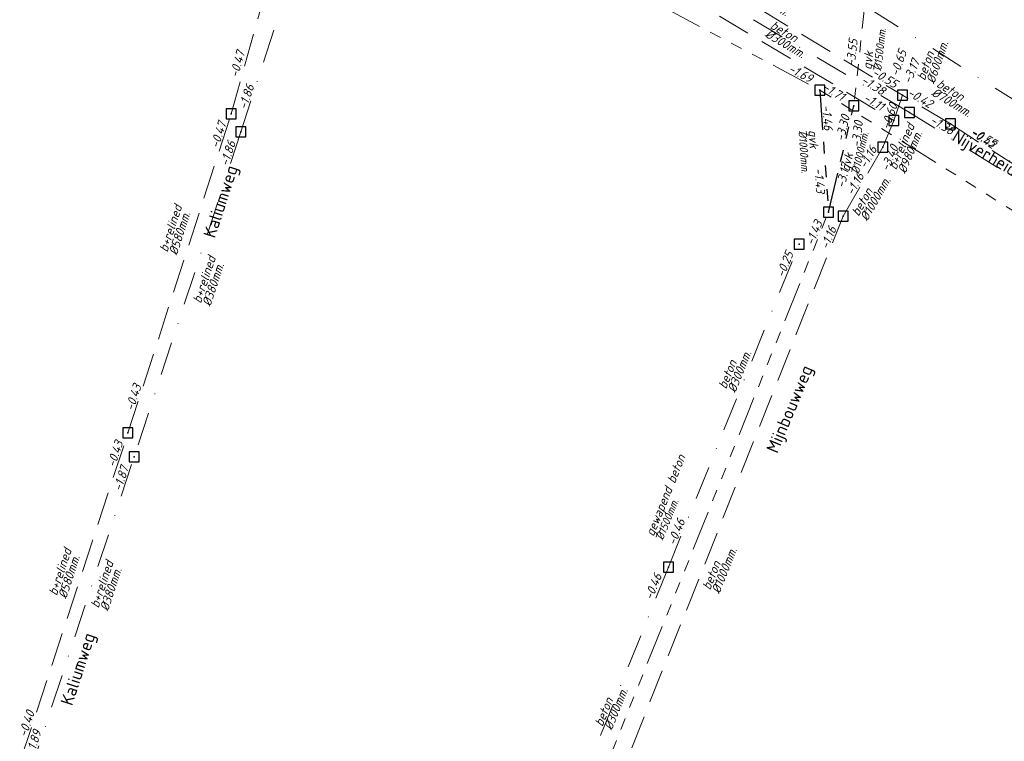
# Model space of a CAD drawing. Header units: metres. Extents: x 152202 to 157341, y 461610 to 468701.
# Tile 63 of 238: x 153500 to 153648, y 464211 to 464319. Entities that reach past the tile are written whole.
import ezdxf
from ezdxf.enums import TextEntityAlignment as Align

# ---------------------------------------------------------------- set-up
doc = ezdxf.new("R2010")
doc.units = ezdxf.units.M
doc.header["$PDMODE"] = 64
doc.header["$PDSIZE"] = 1.5
for name, pattern in [('RI-GWA', [18.45, 6, -1.8, 1.75, -1.8, 1.75, -1.8, 1.75, -1.8]), ('RI-HWA', [7.4, 5, -2.4]), ('RI-VWA', [11, 5, -3, 0, -3])]:
    doc.linetypes.add(name, pattern=pattern)
doc.layers.get('0').update_dxf_attribs({"linetype": 'CONTINUOUS'})
for name, color, linetype, lineweight in [('B-OI-RI-GWA-MATERIAAL-T18', 10, 'CONTINUOUS', 18), ('B-OI-RI-GWA_BOB-T18', 10, 'CONTINUOUS', 18), ('B-OI-RI-GWA_DIAMETER-T18', 10, 'CONTINUOUS', 18), ('B-OI-RI-GWA_TRANSPORTLEIDING-G', 10, 'RI-GWA', 18), ('B-OI-RI-GWA_TRANSPORTLEIDING_BETON_1500-G', 10, 'RI-GWA', 18), ('B-OI-RI-GWA_TRANSPORTLEIDING_BETON_2000-G', 10, 'RI-GWA', 18), ('B-OI-RI-HWA-BOB-T18', 150, 'CONTINUOUS', 18), ('B-OI-RI-HWA-MATERIAAL-T18', 150, 'CONTINUOUS', 18), ('B-OI-RI-HWA_DIAMETER-T18', 150, 'CONTINUOUS', 18), ('B-OI-RI-HWA_TRANSPORTLEIDING-G', 150, 'RI-HWA', 18), ('B-OI-RI-HWA_TRANSPORTLEIDING_BETON_1000-G', 150, 'RI-HWA', 18), ('B-OI-RI-HWA_TRANSPORTLEIDING_BETON_500-G', 150, 'RI-HWA', 18), ('B-OI-RI-HWA_TRANSPORTLEIDING_BETON_600-G', 150, 'RI-HWA', 18), ('B-OI-RI-HWA_TRANSPORTLEIDING_BETON_700-G', 150, 'RI-HWA', 18), ('B-OI-RI-VWA-BOB-T18', 34, 'CONTINUOUS', 18), ('B-OI-RI-VWA-DIAMETER-T18', 34, 'CONTINUOUS', 18), ('B-OI-RI-VWA-MATERIAAL-T18', 34, 'CONTINUOUS', 18), ('B-OI-RI-VWA_TRANSPORTLEIDING-G', 34, 'RI-VWA', 18), ('B-OI-RI-VWA_TRANSPORTLEIDING_BETON_300-G', 34, 'RI-VWA', 18), ('B-OI-RI-VWA_TRANSPORTLEIDING_BETON_400-G', 34, 'RI-VWA', 18), ('B-OI-RI-VWA_TRANSPORTLEIDING_GVK_1000-G', 34, 'RI-VWA', 18), ('B-RO-OG-TOPOGRAFIE-T18', 2, 'CONTINUOUS', 18)]:
    doc.layers.add(name, color=color, linetype=linetype, lineweight=lineweight)
for name, color, linetype in [('B-OI-RI-GWA_TRANSPORTLEIDING_GVK_1000-G', 10, 'RI-GWA'), ('gemengd', 10, 'CONTINUOUS'), ('gs dwa', 34, 'CONTINUOUS'), ('gs rwa', 150, 'CONTINUOUS')]:
    doc.layers.add(name, color=color, linetype=linetype)
doc.styles.add('NLCS-ISO-M200-T18', font='NLCS-ISO.ttf', dxfattribs={"height": 360})
doc.styles.add('NLCS-ISO-M500-T18_CURSIEF', font='NLCS-ISO.ttf', dxfattribs={"oblique": 15, "height": 0.9})
doc.styles.add('NLCS-ISO-M750-T18_CURSIEF', font='NLCS-ISO.ttf', dxfattribs={"oblique": 15, "height": 1.35})

# ---------------------------------------------------------------- blocks, each defined once
blk = doc.blocks.new('ACMAP_ANN_TEMPLATE_hwa-diam')
at = {"style": 'NLCS-ISO-M750-T18_CURSIEF', "oblique": 15}
blk.add_attdef('hwa-diam', (-3.7, -1.3), '', height=1.35, dxfattribs=at)
blk = doc.blocks.new('ACMAP_ANN_TEMPLATE_hwa-materiaal')
at = {"style": 'NLCS-ISO-M750-T18_CURSIEF', "oblique": 15}
blk.add_attdef('hwa-mat', (-3.7, 0.2), '', height=1.35, dxfattribs=at)
blk = doc.blocks.new('ACMAP_ANN_TEMPLATE_vwa-diam')
at = {"style": 'NLCS-ISO-M750-T18_CURSIEF', "oblique": 15}
blk.add_attdef('vwa-diam', (0.3, -1.3), '', height=1.35, dxfattribs=at)
blk = doc.blocks.new('ACMAP_ANN_TEMPLATE_vwa-materiaal')
at = {"style": 'NLCS-ISO-M750-T18_CURSIEF', "oblique": 15}
blk.add_attdef('vwa-mat', (0.3, 0.2), '', height=1.35, dxfattribs=at)
blk = doc.blocks.new('ACMAP_ANN_TEMPLATE_gwa-diam')
at = {"style": 'NLCS-ISO-M500-T18_CURSIEF', "oblique": 15}
blk.add_attdef('gwa-diam', (-2.2, -1.3), '', height=1.2, dxfattribs=at)
blk = doc.blocks.new('ACMAP_ANN_TEMPLATE_gwa-materiaal')
at = {"style": 'NLCS-ISO-M750-T18_CURSIEF', "oblique": 15}
blk.add_attdef('gwa-mat', (-2.2, 0.2), '', height=1.35, dxfattribs=at)
blk = doc.blocks.new('ACMAP_ANN_TEMPLATE_gwa-nap-l')
at = {"style": 'NLCS-ISO-M750-T18_CURSIEF', "oblique": 15}
blk.add_attdef('gwa-nap-l', (2.3, 0.2), '', height=1.35, dxfattribs=at)
blk = doc.blocks.new('ACMAP_ANN_TEMPLATE_gwa-nap-r')
at = {"style": 'NLCS-ISO-M750-T18_CURSIEF', "oblique": 15}
blk.add_attdef('gwa-nap-r', (-5.6, 0.2), '', height=1.35, dxfattribs=at)
blk = doc.blocks.new('ACMAP_ANN_TEMPLATE_vwa-nap-l')
at = {"style": 'NLCS-ISO-M750-T18_CURSIEF', "oblique": 15}
blk.add_attdef('vwa-nap-l', (3.3, 0.2), '', height=1.35, dxfattribs=at)
blk = doc.blocks.new('ACMAP_ANN_TEMPLATE_vwa-nap-r')
at = {"style": 'NLCS-ISO-M750-T18_CURSIEF', "oblique": 15}
blk.add_attdef('vwa-nap-r', (-5.6, 0.2), '', height=1.35, dxfattribs=at)
blk = doc.blocks.new('ACMAP_ANN_TEMPLATE_hwa-nap-l')
at = {"style": 'NLCS-ISO-M750-T18_CURSIEF', "oblique": 15}
blk.add_attdef('hwa-nap-l', (3.3, 0.2), '', height=1.35, dxfattribs=at)
blk = doc.blocks.new('ACMAP_ANN_TEMPLATE_hwa-nap-r')
at = {"style": 'NLCS-ISO-M750-T18_CURSIEF', "oblique": 15}
blk.add_attdef('hwa-nap-r', (-5.6, 0.2), '', height=1.35, dxfattribs=at)

msp = doc.modelspace()

# ---------------------------------------------------------------- linework, layer by layer
at = {"layer": 'B-OI-RI-GWA_TRANSPORTLEIDING-G', "flags": 128}
for points in [[(153547.66, 464346.62), (153619.89, 464308.38)], [(153626.91, 464323.54), (153625, 464306)], [(153619.89, 464308.38), (153621.2, 464290.1)], [(153825.04, 464180.25), (153619.89, 464308.38)], [(153621.2, 464290.1), (153625, 464306)], [(153580.3, 464188.2), (153621.2, 464290.1)]]:
    msp.add_lwpolyline(points, dxfattribs=at)
at = {"layer": 'B-OI-RI-GWA_TRANSPORTLEIDING_BETON_1500-G'}
for points in [[(153626.91, 464323.54), (153625, 464306)], [(153580.3, 464188.2), (153621.2, 464290.1)]]:
    msp.add_lwpolyline(points, dxfattribs=at)
at = {"layer": 'B-OI-RI-GWA_TRANSPORTLEIDING_BETON_2000-G'}
for points in [[(153547.66, 464346.62), (153619.89, 464308.38)], [(153825.04, 464180.25), (153619.89, 464308.38)]]:
    msp.add_lwpolyline(points, dxfattribs=at)
at = {"layer": 'B-OI-RI-GWA_TRANSPORTLEIDING_GVK_1000-G'}
for points in [[(153619.89, 464308.38), (153621.2, 464290.1)], [(153621.2, 464290.1), (153625, 464306)]]:
    msp.add_lwpolyline(points, dxfattribs=at)
at = {"layer": 'B-OI-RI-HWA_TRANSPORTLEIDING-G', "flags": 128}
for points in [[(153547.7, 464353.67), (153630.99, 464303.8)], [(153531.7, 464304.81), (153543.51, 464347.24)], [(153598.17, 464328.2), (153632.3, 464307.6)], [(153630.99, 464303.8), (153632.3, 464307.6)], [(153639.47, 464303.29), (153632.3, 464307.6)], [(153516.22, 464256.99), (153531.7, 464304.81)], [(153630.99, 464303.8), (153629.32, 464299.84)], [(153639.47, 464303.29), (153683.42, 464275.11)], [(153623.4, 464289.5), (153629.32, 464299.84)], [(153583.5, 464189.2), (153623.4, 464289.5)], [(153500.19, 464208.11), (153516.22, 464256.99)]]:
    msp.add_lwpolyline(points, dxfattribs=at)
at = {"layer": 'B-OI-RI-HWA_TRANSPORTLEIDING_BETON_1000-G'}
for points in [[(153547.7, 464353.67), (153630.99, 464303.8)], [(153630.99, 464303.8), (153629.32, 464299.84)], [(153623.4, 464289.5), (153629.32, 464299.84)], [(153583.5, 464189.2), (153623.4, 464289.5)]]:
    msp.add_lwpolyline(points, dxfattribs=at)
at = {"layer": 'B-OI-RI-HWA_TRANSPORTLEIDING_BETON_500-G'}
msp.add_lwpolyline([(153630.99, 464303.8), (153632.3, 464307.6)], dxfattribs=at)
at = {"layer": 'B-OI-RI-HWA_TRANSPORTLEIDING_BETON_600-G'}
for points in [[(153531.7, 464304.81), (153543.51, 464347.24)], [(153516.22, 464256.99), (153531.7, 464304.81)], [(153500.19, 464208.11), (153516.22, 464256.99)]]:
    msp.add_lwpolyline(points, dxfattribs=at)
at = {"layer": 'B-OI-RI-HWA_TRANSPORTLEIDING_BETON_700-G'}
for points in [[(153598.17, 464328.2), (153632.3, 464307.6)], [(153639.47, 464303.29), (153632.3, 464307.6)], [(153639.47, 464303.29), (153683.42, 464275.11)]]:
    msp.add_lwpolyline(points, dxfattribs=at)
at = {"layer": 'B-OI-RI-VWA_TRANSPORTLEIDING-G', "flags": 128}
for points in [[(153544.9, 464338.45), (153533.15, 464302.13)], [(153633.34, 464305.02), (153590.61, 464330.37)], [(153725.52, 464258.61), (153623.1, 464323.24)], [(153665.33, 464284.99), (153633.34, 464305.02)], [(153533.15, 464302.13), (153517.15, 464253.42)], [(153597.2, 464236.9), (153616.8, 464285.3)], [(153501.31, 464205.36), (153517.15, 464253.42)], [(153597.2, 464236.9), (153577.6, 464188.2)]]:
    msp.add_lwpolyline(points, dxfattribs=at)
at = {"layer": 'B-OI-RI-VWA_TRANSPORTLEIDING_BETON_300-G'}
for points in [[(153633.34, 464305.02), (153590.61, 464330.37)], [(153665.33, 464284.99), (153633.34, 464305.02)], [(153597.2, 464236.9), (153616.8, 464285.3)], [(153597.2, 464236.9), (153577.6, 464188.2)]]:
    msp.add_lwpolyline(points, dxfattribs=at)
at = {"layer": 'B-OI-RI-VWA_TRANSPORTLEIDING_BETON_400-G'}
for points in [[(153544.9, 464338.45), (153533.15, 464302.13)], [(153533.15, 464302.13), (153517.15, 464253.42)], [(153501.31, 464205.36), (153517.15, 464253.42)]]:
    msp.add_lwpolyline(points, dxfattribs=at)
at = {"layer": 'B-OI-RI-VWA_TRANSPORTLEIDING_GVK_1000-G'}
msp.add_lwpolyline([(153725.52, 464258.61), (153623.1, 464323.24)], dxfattribs=at)
at = {"layer": 'gemengd'}
for p in [(153619.89, 464308.38), (153619.89, 464308.38), (153625, 464306), (153625, 464306), (153621.2, 464290.1), (153621.2, 464290.1)]:
    msp.add_point(p, dxfattribs=at)
at = {"layer": 'gs dwa'}
for p in [(153633.34, 464305.02), (153633.34, 464305.02), (153533.15, 464302.13), (153533.15, 464302.13), (153616.8, 464285.3), (153616.8, 464285.3), (153517.15, 464253.42), (153517.15, 464253.42), (153597.2, 464236.9), (153597.2, 464236.9)]:
    msp.add_point(p, dxfattribs=at)
at = {"layer": 'gs rwa'}
for p in [(153632.3, 464307.6), (153632.3, 464307.6), (153632.3, 464307.6), (153632.3, 464307.6), (153531.7, 464304.81), (153531.7, 464304.81), (153630.99, 464303.8), (153630.99, 464303.8), (153639.47, 464303.29), (153639.47, 464303.29), (153629.32, 464299.84), (153629.32, 464299.84), (153623.4, 464289.5), (153623.4, 464289.5), (153516.22, 464256.99), (153516.22, 464256.99)]:
    msp.add_point(p, dxfattribs=at)

# ---------------------------------------------------------------- block references
at = {"layer": 'B-OI-RI-GWA-MATERIAAL-T18'}
for p, rotation, values in [((153628.06, 464313.527), 83.78532299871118, {'gwa-mat': 'gvk'}), ((153618.148, 464300.15), 274.0989812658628, {'gwa-mat': 'gvk'}), ((153625.007, 464298.17), 76.55879516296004, {'gwa-mat': 'gvk'}), ((153595.989, 464243.365), 68.13076195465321, {'gwa-mat': 'gewapend beton'})]:
    msp.add_blockref('ACMAP_ANN_TEMPLATE_gwa-materiaal', p, dxfattribs=dict(at, rotation=rotation)).add_auto_attribs(values)
at = {"layer": 'B-OI-RI-GWA_BOB-T18'}
for name, p, rotation, values in [('ACMAP_ANN_TEMPLATE_gwa-nap-l', (153625.095, 464309.612), 83.78532299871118, {'gwa-nap-l': '-3.55'}), ('ACMAP_ANN_TEMPLATE_gwa-nap-r', (153619.89, 464308.38), 332.1023645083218, {'gwa-nap-r': '-1.69'}), ('ACMAP_ANN_TEMPLATE_gwa-nap-r', (153624.816, 464305.364), 328.012444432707, {'gwa-nap-r': '-1.71'}), ('ACMAP_ANN_TEMPLATE_gwa-nap-l', (153619.89, 464308.38), 274.0989812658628, {'gwa-nap-l': '-1.46'}), ('ACMAP_ANN_TEMPLATE_gwa-nap-r', (153625, 464306), 76.55879516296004, {'gwa-nap-r': '-3.30'}), ('ACMAP_ANN_TEMPLATE_gwa-nap-r', (153626.753, 464305.273), 83.78532299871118, {'gwa-nap-r': '-3.30'}), ('ACMAP_ANN_TEMPLATE_gwa-nap-r', (153619.275, 464291.062), 274.0989812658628, {'gwa-nap-r': '-1.43'}), ('ACMAP_ANN_TEMPLATE_gwa-nap-l', (153623.257, 464291.324), 76.55879516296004, {'gwa-nap-l': '-3.17'}), ('ACMAP_ANN_TEMPLATE_gwa-nap-r', (153621.2, 464290.1), 68.13076195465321, {'gwa-nap-r': '-1.43'})]:
    msp.add_blockref(name, p, dxfattribs=dict(at, rotation=rotation)).add_auto_attribs(values)
at = {"layer": 'B-OI-RI-GWA_DIAMETER-T18'}
for p, rotation, values in [((153628.06, 464313.527), 83.78532299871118, {'gwa-diam': '%%c1500mm.'}), ((153625.007, 464298.17), 76.55879516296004, {'gwa-diam': '%%c1000mm.'}), ((153618.148, 464300.15), 274.0989812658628, {'gwa-diam': '%%c1000mm.'}), ((153595.989, 464243.365), 68.13076195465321, {'gwa-diam': '%%c1500mm.'})]:
    msp.add_blockref('ACMAP_ANN_TEMPLATE_gwa-diam', p, dxfattribs=dict(at, rotation=rotation)).add_auto_attribs(values)
at = {"layer": 'B-OI-RI-HWA-BOB-T18'}
for name, p, rotation, values in [('ACMAP_ANN_TEMPLATE_hwa-nap-l', (153532.018, 464306.915), 74.44594553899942, {'hwa-nap-l': '-0.47'}), ('ACMAP_ANN_TEMPLATE_hwa-nap-l', (153630.769, 464307.138), 70.97904082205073, {'hwa-nap-l': '-0.65'}), ('ACMAP_ANN_TEMPLATE_hwa-nap-l', (153632.398, 464306.09), 67.13401186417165, {'hwa-nap-l': '-3.17'}), ('ACMAP_ANN_TEMPLATE_hwa-nap-r', (153632.3, 464307.6), 328.8858870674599, {'hwa-nap-r': '-0.55'}), ('ACMAP_ANN_TEMPLATE_hwa-nap-r', (153630.99, 464303.8), 329.0888771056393, {'hwa-nap-r': '-1.11'}), ('ACMAP_ANN_TEMPLATE_hwa-nap-r', (153637.574, 464304.593), 328.9892604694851, {'hwa-nap-r': '-0.42'}), ('ACMAP_ANN_TEMPLATE_hwa-nap-r', (153632.3, 464307.6), 70.97904082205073, {'hwa-nap-r': '-0.60'}), ('ACMAP_ANN_TEMPLATE_hwa-nap-r', (153531.7, 464304.81), 72.06251052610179, {'hwa-nap-r': '-0.47'}), ('ACMAP_ANN_TEMPLATE_hwa-nap-l', (153639.47, 464303.29), 327.3326909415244, {'hwa-nap-l': '-0.42'}), ('ACMAP_ANN_TEMPLATE_hwa-nap-l', (153639.47, 464303.29), 328.9892604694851, {'hwa-nap-l': '-0.55'}), ('ACMAP_ANN_TEMPLATE_hwa-nap-r', (153629.761, 464301.244), 60.20740205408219, {'hwa-nap-r': '-1.16'}), ('ACMAP_ANN_TEMPLATE_hwa-nap-r', (153632.529, 464301.158), 67.13401186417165, {'hwa-nap-r': '-3.40'}), ('ACMAP_ANN_TEMPLATE_hwa-nap-l', (153623.4, 464289.5), 60.20740205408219, {'hwa-nap-l': '-1.16'}), ('ACMAP_ANN_TEMPLATE_hwa-nap-r', (153623.4, 464289.5), 68.30701178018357, {'hwa-nap-r': '-1.16'}), ('ACMAP_ANN_TEMPLATE_hwa-nap-l', (153516.22, 464256.99), 72.06251052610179, {'hwa-nap-l': '-0.43'}), ('ACMAP_ANN_TEMPLATE_hwa-nap-r', (153516.22, 464256.99), 71.84330352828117, {'hwa-nap-r': '-0.43'}), ('ACMAP_ANN_TEMPLATE_hwa-nap-l', (153500.19, 464208.11), 71.84330352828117, {'hwa-nap-l': '-0.40'})]:
    msp.add_blockref(name, p, dxfattribs=dict(at, rotation=rotation)).add_auto_attribs(values)
at = {"layer": 'B-OI-RI-HWA-MATERIAAL-T18'}
for p, rotation, values in [((153637.026, 464313.145), 70.97904082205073, {'hwa-mat': 'beton'}), ((153640.339, 464306.868), 328.9892604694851, {'hwa-mat': 'beton'}), ((153632.956, 464299.653), 67.13401186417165, {'hwa-mat': 'b+relined'}), ((153627.712, 464292.478), 60.20740205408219, {'hwa-mat': 'beton'}), ((153523.459, 464287.45), 72.06251052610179, {'hwa-mat': 'b+relined'}), ((153506.894, 464235.98), 71.84330352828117, {'hwa-mat': 'b+relined'}), ((153605.015, 464236.729), 68.30701178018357, {'hwa-mat': 'beton'})]:
    msp.add_blockref('ACMAP_ANN_TEMPLATE_hwa-materiaal', p, dxfattribs=dict(at, rotation=rotation)).add_auto_attribs(values)
at = {"layer": 'B-OI-RI-HWA_DIAMETER-T18'}
for p, rotation, values in [((153612.987, 464321.963), 328.8858870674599, {'hwa-diam': '%%c700mm.'}), ((153637.026, 464313.145), 70.97904082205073, {'hwa-diam': '%%c600mm.'}), ((153640.339, 464306.868), 328.9892604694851, {'hwa-diam': '%%c700mm.'}), ((153632.956, 464299.653), 67.13401186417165, {'hwa-diam': '%%c980mm.'}), ((153627.712, 464292.478), 60.20740205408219, {'hwa-diam': '%%c1000mm.'}), ((153523.459, 464287.45), 72.06251052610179, {'hwa-diam': '%%c580mm.'}), ((153605.015, 464236.729), 68.30701178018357, {'hwa-diam': '%%c1000mm.'}), ((153506.894, 464235.98), 71.84330352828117, {'hwa-diam': '%%c580mm.'})]:
    msp.add_blockref('ACMAP_ANN_TEMPLATE_hwa-diam', p, dxfattribs=dict(at, rotation=rotation)).add_auto_attribs(values)
at = {"layer": 'B-OI-RI-VWA-BOB-T18'}
for name, p, rotation, values in [('ACMAP_ANN_TEMPLATE_vwa-nap-r', (153630.614, 464306.382), 327.9479524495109, {'vwa-nap-r': '-1.38'}), ('ACMAP_ANN_TEMPLATE_vwa-nap-l', (153533.15, 464302.13), 71.81595935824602, {'vwa-nap-l': '-1.86'}), ('ACMAP_ANN_TEMPLATE_vwa-nap-l', (153633.34, 464305.02), 329.3210389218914, {'vwa-nap-l': '-1.38'}), ('ACMAP_ANN_TEMPLATE_vwa-nap-r', (153533.15, 464302.13), 72.07292027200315, {'vwa-nap-r': '-1.86'}), ('ACMAP_ANN_TEMPLATE_vwa-nap-r', (153616.8, 464285.3), 67.95408653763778, {'vwa-nap-r': '-0.25'}), ('ACMAP_ANN_TEMPLATE_vwa-nap-r', (153517.15, 464253.42), 71.75839953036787, {'vwa-nap-r': '-1.87'}), ('ACMAP_ANN_TEMPLATE_vwa-nap-r', (153517.15, 464253.42), 71.81595935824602, {'vwa-nap-r': '-1.87'}), ('ACMAP_ANN_TEMPLATE_vwa-nap-l', (153597.2, 464236.9), 68.07698663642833, {'vwa-nap-l': '-0.46'}), ('ACMAP_ANN_TEMPLATE_vwa-nap-l', (153593.715, 464228.716), 67.95408653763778, {'vwa-nap-l': '-0.46'}), ('ACMAP_ANN_TEMPLATE_vwa-nap-l', (153501.31, 464205.36), 72.27632164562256, {'vwa-nap-l': '-1.89'})]:
    msp.add_blockref(name, p, dxfattribs=dict(at, rotation=rotation)).add_auto_attribs(values)
at = {"layer": 'B-OI-RI-VWA-DIAMETER-T18'}
for p, rotation, values in [((153611.975, 464317.695), 329.3210389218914, {'vwa-diam': '%%c300mm.'}), ((153527.246, 464275.98), 71.81595935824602, {'vwa-diam': '%%c380mm.'}), ((153605.915, 464263.133), 67.95408653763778, {'vwa-diam': '%%c300mm.'}), ((153511.914, 464230.325), 71.75839953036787, {'vwa-diam': '%%c380mm.'}), ((153587.4, 464212.55), 68.07698663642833, {'vwa-diam': '%%c300mm.'})]:
    msp.add_blockref('ACMAP_ANN_TEMPLATE_vwa-diam', p, dxfattribs=dict(at, rotation=rotation)).add_auto_attribs(values)
at = {"layer": 'B-OI-RI-VWA-MATERIAAL-T18'}
for p, rotation, values in [((153611.975, 464317.695), 329.3210389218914, {'vwa-mat': 'beton'}), ((153527.246, 464275.98), 71.81595935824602, {'vwa-mat': 'b+relined'}), ((153605.915, 464263.133), 67.95408653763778, {'vwa-mat': 'beton'}), ((153511.914, 464230.325), 71.75839953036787, {'vwa-mat': 'b+relined'}), ((153587.4, 464212.55), 68.07698663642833, {'vwa-mat': 'beton'})]:
    msp.add_blockref('ACMAP_ANN_TEMPLATE_vwa-materiaal', p, dxfattribs=dict(at, rotation=rotation)).add_auto_attribs(values)

# ---------------------------------------------------------------- texts
at = {"layer": 'B-RO-OG-TOPOGRAFIE-T18', "style": 'NLCS-ISO-M200-T18'}
for s, rotation, p in [('Nijverheidsweg-Noord', 329.1, (153650.17, 464295.329)), ('Kaliumweg', 72, (153530.358, 464291.598)), ('Mijnbouwweg', 67.3, (153615.6, 464260.485)), ('Kaliumweg', 71.8, (153508.978, 464221.541))]:
    msp.add_text(s, height=1.875, rotation=rotation, dxfattribs=at).set_placement(p, align=Align.MIDDLE)

doc.saveas('drawing.dxf')
